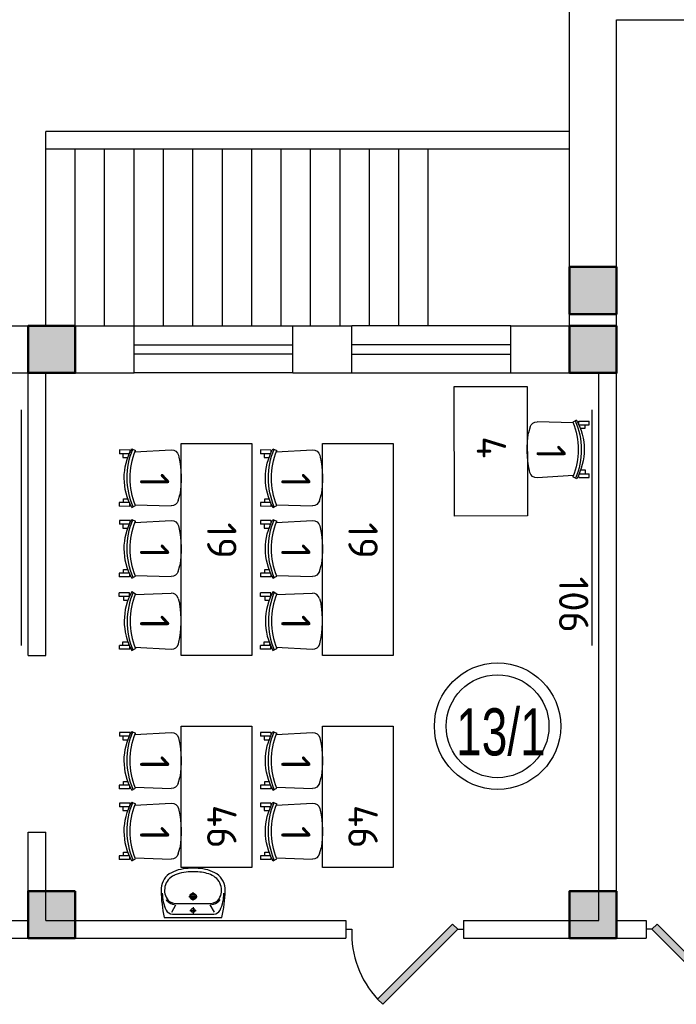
# Model space of a CAD drawing. Header units: millimetres. Extents: x 151654 to 877351, y 70322 to 154322.
# Tile 33 of 173: x 238500 to 244079, y 99777 to 108138. Entities that reach past the tile are written whole.
import ezdxf

# ---------------------------------------------------------------- set-up
doc = ezdxf.new("R2010")
doc.units = ezdxf.units.MM
doc.layers.add('kolonn', color=7, linetype='Continuous')
doc.layers.add('su', color=7, linetype='Continuous')
doc.layers.add('технологич.о', color=152, linetype='Continuous', lineweight=30)
doc.styles.add('GOST', font='isocpeur.ttf')
doc.styles.get("Standard").update_dxf_attribs({"font": 'arial.ttf'})

# ---------------------------------------------------------------- blocks, each defined once
blk = doc.blocks.new('ghsdd')
at = {"ltscale": 50, "true_color": 0x757575}
h = blk.add_hatch(color=8, dxfattribs=at)
h.paths.add_polyline_path([(0, 200), (-200, 200), (-200, 0), (0, 0)])
h.paths.add_polyline_path([(200, 0), (200, 200), (0, 200), (0, 0)])
h.paths.add_polyline_path([(0, 0), (-200, 0), (-200, -200), (0, -200)])
h.paths.add_polyline_path([(0, 0), (0, -200), (200, -200), (200, 0)])
at = {"lineweight": 50, "ltscale": 50}
blk.add_lwpolyline([(200, 200), (200, -200), (-200, -200), (-200, 200), (200, 200)], dxfattribs=at)
blk = doc.blocks.new('jfgjhsdf')
blk.add_hatch(color=1).paths.add_polyline_path([(-592.6, 730.9), (-636.7, 686.7), (0, 50), (44.2, 94.2)])
at = {"color": 1}
for p, q in [((0, 1000), (0, 950)), ((0, 50), (0, 0))]:
    blk.add_line(p, q, dxfattribs=at)
blk.add_lwpolyline([(0, 50), (-636.7, 686.7), (-592.6, 730.9), (44.2, 94.2), (0, 50)], dxfattribs=at)
blk.add_arc((-33.5, 129.6), 821.1, 87.66201, 132.91472, dxfattribs=at)
blk = doc.blocks.new('superkomfortchair 2')
at = {"layer": 'технологич.о', "linetype": 'Continuous'}
for p, q in [((-239.2, -32.01), (-239.2, 55.695)), ((-239.2, 55.695), (-208, 55.695)), ((-208, -28.902), (-208, 55.695)), ((-208, 25.149), (-176.8, 25.149)), ((-176.8, 25.149), (-176.8, -16.449)), ((208, 20.149), (176.8, 20.149)), ((176.8, 20.149), (176.8, -17.679)), ((208, -28.451), (208, 55.695)), ((208, 55.695), (239.2, 55.695)), ((239.2, -32.01), (239.2, 55.695)), ((-249.58336, -49.416), (-233.80448, -80.984)), ((-222.58288, -76.582), (-240.46048, -385.443)), ((-239.2, -32.01), (-214.95656, -32.01)), ((-208, -23.451), (-195.0676, -23.451)), ((216.62264, -32.01), (239.2, -32.01)), ((225.59576, -79.924), (234.65, -384.913)), ((249.79032, -50.487), (231.5248, -82.322)), ((-194.47064, -446.69), (-180.09368, -450.434)), ((191.47336, -443.715), (141.24136, -459.332))]:
    blk.add_line(p, q, dxfattribs=at)
for centre, major_axis, start_param, end_param in [((-0.86112, -466.333), (-499.8656, 0), 4.187126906, 5.2331917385), ((-4.36904, -598.93), (-611.75504, 0), 4.2951139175, 5.1170365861), ((-2.782, -609.946), (-596.65944, 0), 4.3088252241, 5.1099732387), ((-178.1572, -388.777), (-62.4, 0), 6.2275878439, 7.5894769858), ((172.27496, -386.625), (-62.4, 0), 1.8835191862, 3.1701305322), ((5.6784, 383.421), (-886.88392, 0), 1.3597668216, 1.7242509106)]:
    blk.add_ellipse(centre, major_axis=major_axis, ratio=0.9615384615, start_param=start_param, end_param=end_param, dxfattribs=at)
blk = doc.blocks.new('UM_8')
for p, q in [((243.8, 0), (-243.8, 0)), ((-181.9, -45.1), (-146.4, -110)), ((175.3, -30), (-175.3, -30)), ((27, -61.2), (-27, -61.2)), ((0, -88.2), (0, -34.2)), ((181.9, -45.1), (146.4, -110)), ((141.9, -120), (-131.7, -120)), ((0, -145), (0, -215)), ((35, -180), (-35, -180))]:
    blk.add_line(p, q)
for centre, radius in [((0, -61.2), 17), ((0, -180), 27), ((0, -180), 17)]:
    blk.add_circle(centre, radius)
for centre, radius, start, end in [((-243.8, -0.5), 0.5, 90, 167.32064), ((243.8, -0.5), 0.5, 12.67936, 90), ((894.4, -256.6), 1167.2, 167.32064, 178.65249), ((68.3, -205.7), 329.7, 154.59774, 180.33488), ((-175.3, -90), 60, 90, 154.59774), ((175.3, -90), 60, 25.40226, 90), ((-68.3, -205.7), 329.7, 359.66512, 25.40226), ((-894.4, -256.6), 1167.2, 1.34751, 12.67936), ((-104, -232.9), 138.3, 141.05038, 245.27182), ((-104, -232.9), 148.3, 141.05038, 147.74931), ((-139.3, -232.3), 122.5, 98.71112, 129.94245), ((-139.3, -232.3), 112.5, 86.15482, 129.94245), ((139.3, -232.3), 112.5, 50.05755, 93.84518), ((139.3, -232.3), 122.5, 50.05755, 81.28888), ((104, -232.9), 138.3, 294.72818, 38.94962), ((104, -232.9), 148.3, 32.25069, 38.94962), ((-103.7, -234.1), 168.9, 178.31195, 234.10428), ((-273, -229.1), 0.5, 358.31195, 358.65249), ((103.7, -234.1), 168.9, 305.89572, 1.68805), ((273, -229.1), 0.5, 181.34751, 181.68805), ((-27.2, -71.3), 347.3, 239.6448, 267.53684), ((-27.2, -71.3), 317.3, 244.88977, 267.53684), ((0, 80.1), 470.1, 265.1692, 274.8308), ((27.2, -71.3), 317.3, 272.46316, 300.3552), ((27.2, -71.3), 347.3, 272.46316, 300.3552), ((0, 80.1), 500.1, 265.1692, 274.8308)]:
    blk.add_arc(centre, radius, start, end)

msp = doc.modelspace()

# ---------------------------------------------------------------- linework, layer by layer
at = {"lineweight": 30}
for p, q in [((243172.2, 105538.4), (243172.2, 108538.4)), ((243572.2, 100488.4), (243572.2, 108138.4)), ((243572.2, 108138.4), (245022.2, 108138.4)), ((238072.2, 105538.4), (239472.2, 105538.4)), ((239472.2, 105138.4), (239472.2, 105538.4)), ((240822.2, 105138.4), (240822.2, 105538.4)), ((240822.2, 105538.4), (241322.2, 105538.4)), ((241322.2, 105138.4), (241322.2, 105538.4)), ((242672.2, 105138.4), (242672.2, 105538.4)), ((242672.2, 105538.4), (243172.2, 105538.4)), ((238072.2, 105138.4), (238572.2, 105138.4)), ((238572.2, 102738.4), (238572.2, 105138.4)), ((238722.2, 105138.4), (239472.2, 105138.4)), ((238722.2, 102738.4), (238722.2, 105138.4)), ((240822.2, 105138.4), (241322.2, 105138.4)), ((242672.2, 105138.4), (243422.2, 105138.4)), ((243422.2, 100488.4), (243422.2, 105138.4)), ((238572.2, 102738.4), (238722.2, 102738.4)), ((238572.2, 100488.4), (238572.2, 101238.4)), ((238572.2, 101238.4), (238722.2, 101238.4)), ((238722.2, 100488.4), (238722.2, 101238.4)), ((238172.2, 100488.4), (238572.2, 100488.4)), ((238722.2, 100488.4), (241272.2, 100488.4)), ((241272.2, 100488.4), (241272.2, 100338.4)), ((242272.2, 100488.4), (242272.2, 100338.4)), ((242272.2, 100488.4), (243422.2, 100488.4)), ((243572.2, 100488.4), (243822.2, 100488.4)), ((243822.2, 100488.4), (243822.2, 100338.4)), ((238172.2, 100338.4), (241272.2, 100338.4)), ((242272.2, 100338.4), (243822.2, 100338.4))]:
    msp.add_line(p, q, dxfattribs=at)
for p, q in [((243172.2, 107188.4), (238722.2, 107188.4)), ((238722.2, 105538.4), (238722.2, 107188.4)), ((243172.2, 107038.4), (238722.2, 107038.4)), ((238972.2, 105538.4), (238972.2, 107038.4)), ((239222.2, 105538.4), (239222.2, 107038.4)), ((239472.2, 105538.4), (239472.2, 107038.4)), ((239722.2, 105538.4), (239722.2, 107038.4)), ((239972.2, 105538.4), (239972.2, 107038.4)), ((240222.2, 105538.4), (240222.2, 107038.4)), ((240472.2, 105538.4), (240472.2, 107038.4)), ((240722.2, 105538.4), (240722.2, 107038.4)), ((240972.2, 105538.4), (240972.2, 107038.4)), ((241222.2, 105538.4), (241222.2, 107038.4)), ((241472.2, 105538.4), (241472.2, 107038.4)), ((241722.2, 105538.4), (241722.2, 107038.4)), ((241972.2, 105538.4), (241972.2, 107038.4))]:
    msp.add_line(p, q)
at = {"color": 1}
for p, q in [((239472.2, 105538.4), (240822.2, 105538.4)), ((242672.2, 105538.4), (241322.2, 105538.4)), ((239472.2, 105378.4), (240822.2, 105378.4)), ((242672.2, 105378.4), (241322.2, 105378.4)), ((240822.2, 105298.4), (239472.2, 105298.4)), ((241322.2, 105298.4), (242672.2, 105298.4)), ((240822.2, 105138.4), (239472.2, 105138.4)), ((241322.2, 105138.4), (242672.2, 105138.4))]:
    msp.add_line(p, q, dxfattribs=at)
for radius in [537, 437]:
    msp.add_circle((242560.6, 102138.2), radius, dxfattribs=at)
at = {"layer": 'технологич.о', "ltscale": 2}
for points in [[(242193.6, 103923.2), (242192.7, 105023.2), (242812.7, 105023.7), (242813.6, 103923.7)], [(239872.2, 102738.4), (239872.2, 104538.4), (240472.2, 104538.4), (240472.2, 102738.4)], [(241072.2, 102738.4), (241072.2, 104538.4), (241672.2, 104538.4), (241672.2, 102738.4)], [(239872.2, 100938.6), (239872.2, 102138.6), (240472.2, 102138.6), (240472.2, 100938.6)], [(241072.2, 100938.6), (241072.2, 102138.6), (241672.2, 102138.6), (241672.2, 100938.6)]]:
    msp.add_lwpolyline(points, close=True, dxfattribs=at)
for points in [[(238512.7, 104824.2), (238512.7, 102824.2)], [(243362.7, 104824.2), (243362.7, 102824.2)]]:
    msp.add_lwpolyline(points, dxfattribs=at)

# ---------------------------------------------------------------- block references
at = {"rotation": 90}
msp.add_blockref('jfgjhsdf', (242272.2, 100413.4), dxfattribs=at)
at = {"xscale": -1, "rotation": 270}
msp.add_blockref('jfgjhsdf', (243822.2, 100413.4), dxfattribs=at)
at = {"layer": 'kolonn'}
for p in [(243372.2, 105838.4), (238772.2, 105338.4), (243372.2, 105338.4), (238772.2, 100538.4), (243372.2, 100538.4)]:
    msp.add_blockref('ghsdd', p, dxfattribs=at)
at = {"layer": 'su', "rotation": 180}
msp.add_blockref('UM_8', (239973.6, 100512.8), dxfattribs=at)
at = {"layer": 'технологич.о', "lineweight": 25, "xscale": -1}
for p, rotation in [((243282.1, 104489), 270.0446384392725), ((239402.8, 104244.8), 89.95536156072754), ((240602.8, 104244.8), 89.95536156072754), ((239402.8, 103644.8), 89.95536156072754), ((240602.8, 103644.8), 89.95536156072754), ((239402.8, 101845), 89.95536156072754), ((240602.8, 101845), 89.95536156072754), ((239402.8, 101245), 89.95536156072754), ((240602.8, 101245), 89.95536156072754)]:
    msp.add_blockref('superkomfortchair 2', p, dxfattribs=dict(at, rotation=rotation))
at = {"layer": 'технологич.о', "lineweight": 25, "rotation": 90.04463843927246}
for p in [(239402.8, 103031.9), (240602.8, 103031.9)]:
    msp.add_blockref('superkomfortchair 2', p, dxfattribs=at)

# ---------------------------------------------------------------- texts
at = {"style": 'GOST'}
for s, p in [('4', (242383, 104599.8, 11.2)), ('1', (242890.5, 104528.8, 11.2)), ('1', (239521.3, 104290.5, 11.2)), ('1', (240721.3, 104290.5, 11.2)), ('19', (240092.5, 103869.3, 11.2)), ('19', (241292.5, 103869.3, 11.2)), ('1', (239521.3, 103690.5, 11.2)), ('1', (240721.3, 103690.5, 11.2)), ('106', (243082.8, 103409, 11.2)), ('1', (239521.3, 103085.6, 11.2)), ('1', (240721.3, 103085.6, 11.2)), ('1', (239521.3, 101890.7, 11.2)), ('1', (240721.3, 101890.7, 11.2)), ('46', (240092.5, 101469.5, 11.2)), ('46', (241292.5, 101469.5, 11.2)), ('1', (239521.3, 101290.7, 11.2)), ('1', (240721.3, 101290.7, 11.2))]:
    msp.add_text(s, height=250, rotation=270, dxfattribs=at).set_placement(p)
at = {"color": 1, "width": 0.7}
msp.add_text('13/1', height=400, dxfattribs=at).set_placement((242208.5, 101890.2))

doc.saveas('drawing.dxf')
